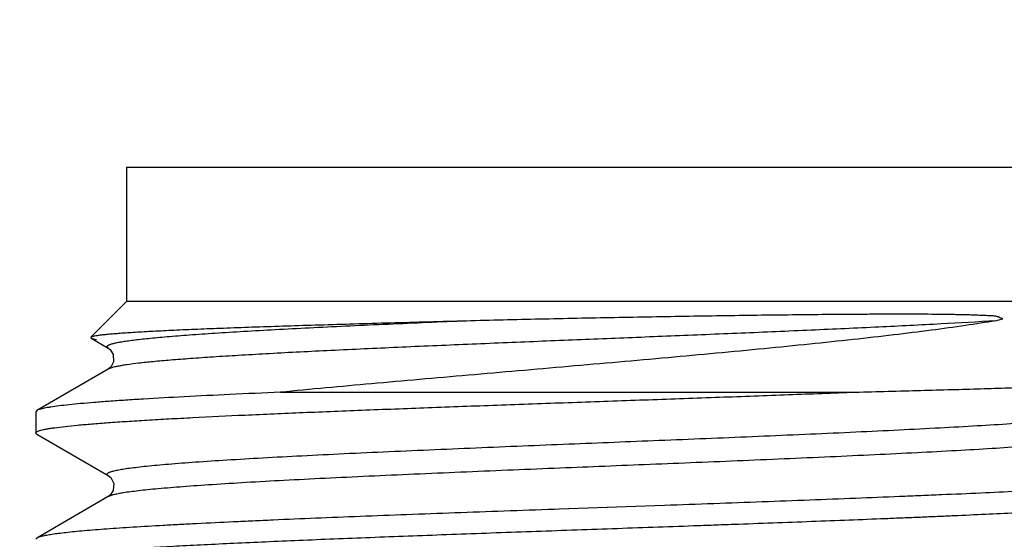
# Model space of a CAD drawing. Header units: inches. Extents: x 0 to 34, y 0 to 22.
# Tile 43 of 106: x 3.6543 to 3.8151, y 18.5969 to 18.6818. Entities that reach past the tile are written whole.
import ezdxf

# ---------------------------------------------------------------- set-up
doc = ezdxf.new("R2010")
doc.units = ezdxf.units.IN
doc.header["$LTSCALE"] = 1.87
doc.header["$MEASUREMENT"] = 0
doc.layers.get('0').update_dxf_attribs({"linetype": 'CONTINUOUS'})
doc.layers.add('DIMENSIONS', color=7, linetype='CONTINUOUS')
doc.styles.get("Standard").update_dxf_attribs({"font": 'txt', "width": 0.8})
doc.dimstyles.new('DIMSTYLE_2', dxfattribs={"dimtxt": 0.125, "dimasz": 0.18, "dimexe": 0.125, "dimexo": 0.0625, "dimgap": 0.0625, "dimtad": 0, "dimtih": 1, "dimtoh": 1, "dimlfac": 1.3333333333, "dimzin": 4, "dimdsep": 46, "dimtxsty": 'STANDARD', "dimblk": '_FILLED', "dimblk1": '_FILLED', "dimblk2": '_FILLED', "dimcen": 0.09, "dimadec": 0, "dimazin": 0, "dimtfac": 1, "dimtofl": 0, "dimtmove": 0, "dimatfit": 3, "dimldrblk": '_FILLED', "dimfxl": 1, "dimtolj": 1, "dimtzin": 4, "dimarcsym": 0})

# ---------------------------------------------------------------- blocks, each defined once
blk = doc.blocks.new('_FILLED')
at = {"color": 0, "linetype": 'BYBLOCK'}
blk.add_solid([(0, 0), (-1, 0.1736111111), (-1, -0.1736111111)], dxfattribs=at)
blk = doc.blocks.new('*D36')
at = {"layer": 'DIMENSIONS', "color": 2, "linetype": 'CONTINUOUS'}
for p, q in [((2.7680920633, 18.9684834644), (2.5695376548, 18.9684834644)), ((2.7680920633, 18.5268952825), (2.7680920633, 18.9684834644)), ((4.8035450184, 18.5268952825), (2.6430920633, 18.5268952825)), ((3.2759045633, 18.39520231), (2.6430920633, 18.39520231)), ((2.7680920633, 18.39520231), (2.7680920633, 18.03520231))]:
    blk.add_line(p, q, dxfattribs=at)
at = {"layer": 'DIMENSIONS', "color": 2, "linetype": 'CONTINUOUS', "xscale": 0.18, "yscale": 0.18, "zscale": 0.18}
for p, rotation in [((2.7680920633, 18.5268952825), 270), ((2.7680920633, 18.39520231), 90)]:
    blk.add_blockref('_FILLED', p, dxfattribs=dict(at, rotation=rotation))
at = {"layer": 'DIMENSIONS', "color": 2, "linetype": 'CONTINUOUS', "insert": (2.5070376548, 19.0309834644), "char_height": 0.125, "width": 0.925, "attachment_point": 3, "line_spacing_factor": 0.9}
blk.add_mtext('.18{\\Ftxt.shx;\\W1.000000;\\H0.125000; }[4.5]', dxfattribs=at)

msp = doc.modelspace()

# ---------------------------------------------------------------- linework, layer by layer
at = {"color": 6, "linetype": 'CONTINUOUS'}
for p, q in [((3.6716978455, 18.6577023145), (3.6716978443, 18.6357648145)), ((3.6716978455, 18.6577023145), (3.8295728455, 18.6577023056)), ((3.6716978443, 18.6357648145), (3.6658780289, 18.6299449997)), ((3.8295728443, 18.6357648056), (3.6716978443, 18.6357648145)), ((3.6658780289, 18.6299449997), (3.6659290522, 18.6298033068)), ((3.6659289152, 18.6298031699), (3.6687513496, 18.6281698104)), ((3.6659290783, 18.6298033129), (3.6668277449, 18.6295742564)), ((3.6687513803, 18.6247348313), (3.6570602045, 18.6179705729)), ((3.6969005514, 18.620952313), (3.7900946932, 18.6209523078)), ((3.6570602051, 18.6179702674), (3.6568853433, 18.6177676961)), ((3.6568853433, 18.6177676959), (3.6568853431, 18.6143035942)), ((3.6570602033, 18.6141002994), (3.6568853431, 18.6143035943)), ((3.6570602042, 18.6141007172), (3.6687513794, 18.6073364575)), ((3.6687513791, 18.6039014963), (3.6570602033, 18.5971372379)), ((3.759603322, 18.6024619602), (3.7424327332, 18.6018538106)), ((3.7424327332, 18.6018538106), (3.7416188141, 18.60182486)), ((3.6570602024, 18.5971376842), (3.6568853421, 18.5969343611))]:
    msp.add_line(p, q, dxfattribs=at)
for points in [[(3.6687526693, 18.6281690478), (3.6690545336, 18.6279387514), (3.6695674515, 18.6271240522), (3.6696068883, 18.6259109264), (3.6691496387, 18.6250635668), (3.6687737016, 18.6247480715), (3.6687507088, 18.6247344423)], [(3.6687518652, 18.6073361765), (3.6691473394, 18.6070102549), (3.6696309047, 18.6060607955), (3.6695491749, 18.6048953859), (3.669068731, 18.6041462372), (3.6687521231, 18.6039019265)]]:
    msp.add_lwpolyline(points, dxfattribs=at)
msp.add_arc((3.7900899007, 18.7188675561), 0.0894302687, 285.3305064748, 286.0992732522, dxfattribs=at)
for points, knots in [([(3.6658819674, 18.6299487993), (3.665899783, 18.6299654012), (3.6659499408, 18.6299965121), (3.6660440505, 18.6300364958), (3.6661701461, 18.6300770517), (3.6664010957, 18.6301366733), (3.6667712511, 18.6302078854), (3.6673117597, 18.6302887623), (3.6679794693, 18.6303694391), (3.6687734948, 18.6304502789), (3.669693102, 18.6305313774), (3.6707373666, 18.6306130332), (3.6719049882, 18.630695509), (3.67370278, 18.6308112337), (3.6762430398, 18.6309540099), (3.6796317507, 18.631117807), (3.6834589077, 18.6312818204), (3.6877016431, 18.6314471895), (3.6923344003, 18.6316135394), (3.6973282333, 18.6317804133), (3.7026518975, 18.6319482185), (3.7082720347, 18.6321173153), (3.716253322, 18.6323464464), (3.7223576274, 18.6325093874), (3.7264971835, 18.6326195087)], [0, 0, 0, 0, 0.0012031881, 0.0028778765, 0.0050523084, 0.0077380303, 0.0146604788, 0.0236612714, 0.0347389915, 0.0478866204, 0.0630942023, 0.0803502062, 0.0996386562, 0.1209274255, 0.1693590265, 0.2253440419, 0.2885515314, 0.358624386, 0.4351282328, 0.5175943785, 0.605497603, 0.6982907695, 0.7954001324, 1, 1, 1, 1]), ([(3.8137340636, 18.6326195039), (3.812086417, 18.6323415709), (3.8085794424, 18.6318001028), (3.8030204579, 18.63104054), (3.7968998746, 18.630282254), (3.7902807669, 18.6295306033), (3.7832282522, 18.6287861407), (3.7731607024, 18.6277845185), (3.7627461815, 18.6268184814), (3.7520818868, 18.6258668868), (3.7439165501, 18.6251522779), (3.7357409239, 18.624441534), (3.7276237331, 18.6237349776), (3.7196307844, 18.6230359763), (3.7094019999, 18.6221282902), (3.7018463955, 18.621430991), (3.6969005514, 18.620952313)], [0, 0, 0, 0, 0.0426862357, 0.0906435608, 0.1433282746, 0.2002374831, 0.260823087, 0.3244948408, 0.4586966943, 0.5280171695, 0.5980126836, 0.6680896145, 0.7376634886, 0.8061625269, 0.8730606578, 1, 1, 1, 1]), ([(3.7264971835, 18.6326195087), (3.7304940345, 18.6327264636), (3.7385633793, 18.6329239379), (3.7486707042, 18.6331322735), (3.7568041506, 18.6332814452), (3.7628631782, 18.6333848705), (3.7688473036, 18.6334778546), (3.7747241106, 18.6335592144), (3.780462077, 18.6336294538), (3.7860309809, 18.6336861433), (3.7905529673, 18.6337196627), (3.794064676, 18.6337365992), (3.7966113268, 18.6337438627), (3.7990956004, 18.63374534), (3.8015151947, 18.6337400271), (3.8038684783, 18.6337252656), (3.805787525, 18.6337023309), (3.8072888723, 18.6336766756), (3.8083893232, 18.6336527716), (3.8092958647, 18.6336296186), (3.8100131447, 18.6336077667), (3.8105461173, 18.6335880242), (3.8110766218, 18.6335648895), (3.8116019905, 18.63353496), (3.8121186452, 18.6335107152), (3.812628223, 18.633506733), (3.8131461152, 18.6334945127), (3.8135921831, 18.6334355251), (3.8139670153, 18.6333444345), (3.8142680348, 18.6332435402), (3.8145793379, 18.6331114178), (3.8147857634, 18.6330042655), (3.8148891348, 18.6329445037)], [0, 0, 0, 0, 0.1355301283, 0.2736082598, 0.3426810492, 0.4112766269, 0.4790215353, 0.5455498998, 0.6105023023, 0.6735363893, 0.7343291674, 0.7637884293, 0.792574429, 0.8206535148, 0.8479980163, 0.8745916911, 0.9004242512, 0.913052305, 0.9254902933, 0.9377350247, 0.9437913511, 0.949815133, 0.9558136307, 0.9617903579, 0.9676531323, 0.9733424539, 0.979064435, 0.9852040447, 0.988546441, 0.9921275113, 0.9959525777, 1, 1, 1, 1]), ([(3.7900946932, 18.6209523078), (3.7936818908, 18.6210421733), (3.7989523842, 18.6211794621), (3.8058213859, 18.6213691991), (3.8106103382, 18.6215077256), (3.8151243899, 18.6216470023), (3.819343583, 18.6217879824), (3.8232492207, 18.6219290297), (3.8268238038, 18.6220682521), (3.8300503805, 18.6222061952), (3.8329130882, 18.6223445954), (3.8353979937, 18.622484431), (3.8372267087, 18.6226064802), (3.8384919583, 18.6227063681), (3.8392903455, 18.6227773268), (3.8399868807, 18.6228480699), (3.8405807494, 18.622918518), (3.841071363, 18.6229883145), (3.8414579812, 18.6230575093), (3.8417147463, 18.6231181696), (3.8418664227, 18.6231698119), (3.8419244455, 18.6231960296), (3.8419484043, 18.6232098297)], [0, 0, 0, 0, 0.2072775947, 0.3045502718, 0.3969355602, 0.484024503, 0.5654259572, 0.6407907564, 0.7097784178, 0.7720660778, 0.8273419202, 0.8753330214, 0.9158308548, 0.9332082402, 0.9486459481, 0.9621302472, 0.9736484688, 0.9831898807, 0.990749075, 0.9963363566, 0.9984028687, 1, 1, 1, 1]), ([(3.6568896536, 18.6143353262), (3.6569007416, 18.6143761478), (3.65695153, 18.6144341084), (3.6570385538, 18.614495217), (3.6571772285, 18.6145700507), (3.6574092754, 18.6146587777), (3.6577569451, 18.6147598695), (3.6581942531, 18.614861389), (3.6587210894, 18.6149634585), (3.6593371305, 18.6150658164), (3.6603340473, 18.6152108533), (3.6617991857, 18.6153879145), (3.6638157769, 18.6155915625), (3.6661697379, 18.6157959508), (3.6688519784, 18.6160009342), (3.671852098, 18.6162062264), (3.6751585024, 18.6164118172), (3.6787582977, 18.6166175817), (3.6841029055, 18.6169011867), (3.691403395, 18.6172512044), (3.7008260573, 18.617660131), (3.7110226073, 18.6180695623), (3.7218346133, 18.6184793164), (3.7330940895, 18.6188893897), (3.7446261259, 18.6192997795), (3.7562512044, 18.6197101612), (3.7677896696, 18.620120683), (3.7790611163, 18.6205305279), (3.7864665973, 18.6208104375), (3.7900946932, 18.6209523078)], [0, 0, 0, 0, 0.0009505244, 0.001608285, 0.0024100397, 0.0044749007, 0.0071807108, 0.0105404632, 0.0145594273, 0.0192373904, 0.0245718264, 0.0371954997, 0.0523953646, 0.0701148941, 0.0902881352, 0.1128420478, 0.1376866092, 0.1647283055, 0.1938635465, 0.2579521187, 0.328962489, 0.4057957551, 0.4872595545, 0.5720895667, 0.6589711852, 0.7465559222, 0.8334753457, 0.918412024, 1, 1, 1, 1]), ([(3.6969005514, 18.620952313), (3.6941412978, 18.6208328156), (3.688882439, 18.6205975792), (3.6814179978, 18.6202296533), (3.6757287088, 18.6199127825), (3.6716375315, 18.6196556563), (3.6689364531, 18.619470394), (3.6664933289, 18.619285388), (3.664315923, 18.6191006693), (3.6624110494, 18.6189165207), (3.6607846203, 18.6187329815), (3.6596065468, 18.6185733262), (3.6588078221, 18.61844248), (3.6583162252, 18.6183502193), (3.6578974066, 18.6182582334), (3.6575513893, 18.6181666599), (3.6572782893, 18.6180757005), (3.6571236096, 18.6180067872), (3.6570605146, 18.6179702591)], [0, 0, 0, 0, 0.2071197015, 0.3947728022, 0.5604610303, 0.6344348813, 0.7021880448, 0.7634985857, 0.8181755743, 0.8660629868, 0.9070124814, 0.9409159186, 0.955203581, 0.967706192, 0.9784211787, 0.9873558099, 0.9945325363, 1, 1, 1, 1]), ([(3.8440425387, 18.6070681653), (3.8439782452, 18.6070415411), (3.8438340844, 18.6069895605), (3.8434866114, 18.6068864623), (3.8429412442, 18.6067626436), (3.8421554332, 18.6066229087), (3.8411975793, 18.6064820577), (3.8400695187, 18.6063385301), (3.8387729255, 18.6061948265), (3.8373101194, 18.6060530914), (3.8350365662, 18.6058544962), (3.8318025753, 18.6056047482), (3.8274677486, 18.6053254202), (3.8234875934, 18.6050903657), (3.8200224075, 18.6049052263), (3.8162091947, 18.604711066), (3.8111431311, 18.6044637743), (3.805886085, 18.6042329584), (3.8014642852, 18.6040429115), (3.7967874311, 18.6038467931), (3.7907348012, 18.6036093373), (3.7832566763, 18.6033179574), (3.7755323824, 18.6030358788), (3.7676207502, 18.6027447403), (3.7622900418, 18.6025571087), (3.759603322, 18.6024619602)], [0, 0, 0, 0, 0.0024671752, 0.0054274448, 0.0128462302, 0.0222772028, 0.0337209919, 0.0471670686, 0.0625922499, 0.0799699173, 0.0992710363, 0.1435050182, 0.1949652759, 0.2532744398, 0.2848624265, 0.3179947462, 0.3886430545, 0.4646876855, 0.5045569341, 0.5455581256, 0.6306462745, 0.7193115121, 0.8108883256, 0.904685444, 1, 1, 1, 1]), ([(3.7416188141, 18.60182486), (3.7388863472, 18.6017274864), (3.7334662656, 18.6015313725), (3.7254239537, 18.6012441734), (3.7175786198, 18.6009481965), (3.7099906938, 18.6006610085), (3.7027200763, 18.6003653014), (3.6968850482, 18.6001227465), (3.6924180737, 18.5999222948), (3.6882532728, 18.5997305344), (3.6842520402, 18.5995391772), (3.6804227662, 18.5993374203), (3.676957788, 18.5991473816), (3.6736855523, 18.5989566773), (3.6706132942, 18.598753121), (3.6679558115, 18.5985658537), (3.6655141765, 18.598376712), (3.6632947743, 18.5981702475), (3.6618828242, 18.5980248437), (3.6606436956, 18.5978815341), (3.6595799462, 18.5977373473), (3.6586937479, 18.5975920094), (3.6580677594, 18.5974659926), (3.6576579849, 18.5973627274), (3.6574170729, 18.5972908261), (3.6572212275, 18.5972190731), (3.6571081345, 18.5971654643), (3.6570602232, 18.5971376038)], [0, 0, 0, 0, 0.0967804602, 0.1919760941, 0.2848489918, 0.3746733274, 0.4607522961, 0.5424141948, 0.5813894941, 0.6190254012, 0.6899887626, 0.7231793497, 0.7547550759, 0.812820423, 0.8391993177, 0.8637392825, 0.9071189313, 0.9258786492, 0.9426356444, 0.9573600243, 0.9700299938, 0.9806285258, 0.9891437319, 0.9926213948, 0.9955836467, 0.9980382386, 1, 1, 1, 1]), ([(3.6572260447, 18.5937522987), (3.6573374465, 18.5937985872), (3.6576028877, 18.5938856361), (3.6580634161, 18.5940008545), (3.6586400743, 18.5941159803), (3.6593321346, 18.5942311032), (3.6601389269, 18.5943471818), (3.6614400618, 18.5945134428), (3.6633459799, 18.5947153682), (3.6659613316, 18.5949443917), (3.6690022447, 18.5951806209), (3.6724545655, 18.5954106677), (3.676300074, 18.595645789), (3.6805198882, 18.5958802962), (3.6850928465, 18.5961119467), (3.689995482, 18.5963498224), (3.6952037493, 18.5965808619), (3.7006908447, 18.5968173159), (3.7064294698, 18.5970520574), (3.7123907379, 18.5972842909), (3.7185443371, 18.5975224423), (3.7248597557, 18.5977535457), (3.7313047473, 18.5979904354), (3.7378471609, 18.5982248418), (3.7444539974, 18.5984578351), (3.7510917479, 18.5986958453), (3.757727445, 18.5989270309), (3.7632404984, 18.5991251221), (3.7676247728, 18.5992829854), (3.7719521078, 18.5994376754), (3.7772873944, 18.5996317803), (3.7835822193, 18.5998691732), (3.789711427, 18.6001002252), (3.7947011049, 18.6002998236), (3.798586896, 18.6004583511), (3.8014131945, 18.6005748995), (3.8041755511, 18.6006916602), (3.8077208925, 18.6008472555), (3.8119674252, 18.6010414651), (3.8153150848, 18.6012005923), (3.8169372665, 18.6012817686)], [0, 0, 0, 0, 0.0022626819, 0.0052274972, 0.0089020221, 0.0132882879, 0.0183852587, 0.024189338, 0.0378904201, 0.0543294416, 0.0734304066, 0.0950975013, 0.1192249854, 0.1456924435, 0.174367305, 0.205106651, 0.2377558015, 0.2721510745, 0.3081198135, 0.345481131, 0.3840472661, 0.4236249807, 0.4640143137, 0.5050131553, 0.5464152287, 0.5880112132, 0.6295928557, 0.6709519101, 0.6914824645, 0.7118789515, 0.7521685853, 0.7916189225, 0.8300305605, 0.8672115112, 0.8852816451, 0.9029742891, 0.9202674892, 0.9371395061, 0.969535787, 1, 1, 1, 1])]:
    msp.add_open_spline(points, degree=3, knots=knots, dxfattribs=at)
at = {"color": 9, "linetype": 'CONTINUOUS'}
for points, knots in [([(3.6687513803, 18.6281697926), (3.6687185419, 18.6281887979), (3.6686613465, 18.6282258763), (3.6685938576, 18.6282889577), (3.6685548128, 18.6283547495), (3.6685470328, 18.628452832), (3.6686196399, 18.6285440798), (3.668723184, 18.6286178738), (3.6688406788, 18.6286813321), (3.6689886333, 18.6287446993), (3.6691686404, 18.6288089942), (3.6693811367, 18.6288738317), (3.6697300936, 18.6289666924), (3.6702528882, 18.6290811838), (3.6709856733, 18.6292138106), (3.6718591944, 18.6293483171), (3.672875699, 18.6294845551), (3.6740373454, 18.6296223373), (3.6753453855, 18.629761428), (3.6767997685, 18.6299017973), (3.6790270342, 18.6300988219), (3.6821641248, 18.6303439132), (3.6863344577, 18.6306299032), (3.6910168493, 18.6309180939), (3.6961619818, 18.6312068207), (3.7017108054, 18.6314950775), (3.707595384, 18.6317817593), (3.7137413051, 18.6320655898), (3.7200711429, 18.6323457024), (3.7243435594, 18.6325285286), (3.726497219, 18.6326195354)], [0, 0, 0, 0, 0.0019430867, 0.0034770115, 0.0046980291, 0.0057736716, 0.008308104, 0.0101112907, 0.012363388, 0.0151035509, 0.0183575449, 0.0221442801, 0.0264793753, 0.0368469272, 0.0495410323, 0.0646122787, 0.0821052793, 0.1020619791, 0.1245183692, 0.1494697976, 0.1768898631, 0.2390269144, 0.3106139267, 0.3909630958, 0.479276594, 0.5745231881, 0.6755153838, 0.7809982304, 0.8896070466, 1, 1, 1, 1]), ([(3.8137331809, 18.6326195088), (3.8107614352, 18.6324317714), (3.8043965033, 18.6320687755), (3.7943494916, 18.6315661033), (3.7834534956, 18.6310705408), (3.7721208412, 18.6305871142), (3.7607519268, 18.6301205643), (3.7494635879, 18.6296648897), (3.7381660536, 18.6292079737), (3.7267812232, 18.6287379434), (3.7155049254, 18.6282515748), (3.7047513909, 18.6277539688), (3.6963044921, 18.6273213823), (3.6901178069, 18.6269668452), (3.6860097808, 18.6267105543), (3.6823084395, 18.6264560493), (3.6790388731, 18.6262035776), (3.6762183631, 18.6259545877), (3.6738552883, 18.6257098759), (3.6721741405, 18.6254989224), (3.6710585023, 18.62532799), (3.6703884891, 18.6252096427), (3.6698279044, 18.6250928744), (3.6693741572, 18.6249778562), (3.6690244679, 18.6248650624), (3.6688293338, 18.6247799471), (3.6687513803, 18.6247348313)], [0, 0, 0, 0, 0.0614919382, 0.1316536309, 0.2077399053, 0.2867374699, 0.3658972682, 0.4427172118, 0.5200431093, 0.5993936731, 0.6780258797, 0.753126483, 0.8217023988, 0.8526902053, 0.881097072, 0.9067018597, 0.929306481, 0.9488170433, 0.9651729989, 0.9783654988, 0.9838011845, 0.9884795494, 0.9924143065, 0.9956245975, 0.99814001, 1, 1, 1, 1]), ([(3.6687513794, 18.6073364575), (3.6687134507, 18.6073584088), (3.6686489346, 18.6074009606), (3.6685761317, 18.6074756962), (3.6685448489, 18.6075583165), (3.6685655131, 18.6076425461), (3.6686302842, 18.6077184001), (3.6687333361, 18.607792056), (3.6688779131, 18.6078659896), (3.6690655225, 18.6079408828), (3.6692977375, 18.6080167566), (3.6696977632, 18.6081270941), (3.6703181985, 18.6082621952), (3.6712091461, 18.6084181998), (3.6722963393, 18.6085768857), (3.6735834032, 18.6087380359), (3.6750730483, 18.6089011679), (3.676765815, 18.6090661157), (3.6794227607, 18.609299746), (3.6832297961, 18.6095892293), (3.6883490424, 18.6099259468), (3.6941499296, 18.6102650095), (3.70054286, 18.610603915), (3.707421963, 18.6109411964), (3.7146667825, 18.6112746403), (3.7221522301, 18.6116028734), (3.7297562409, 18.6119244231), (3.7373575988, 18.6122378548), (3.7473329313, 18.6126431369), (3.7598438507, 18.6131466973), (3.7723829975, 18.6136612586), (3.7824798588, 18.6140945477), (3.789873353, 18.6144252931), (3.7969703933, 18.61476064), (3.8036468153, 18.6150989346), (3.8097876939, 18.615438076), (3.8152943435, 18.6157764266), (3.8200869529, 18.6161115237), (3.8236063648, 18.6164000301), (3.8260250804, 18.6166328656), (3.8275366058, 18.6167962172), (3.8288454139, 18.6169575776), (3.8299539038, 18.6171166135), (3.8308659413, 18.617272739), (3.8315856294, 18.6174260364), (3.8320662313, 18.6175594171), (3.8323560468, 18.617669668), (3.8324702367, 18.6177247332), (3.8325190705, 18.6177529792)], [0, 0, 0, 0, 0.0007975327, 0.0013999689, 0.0018735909, 0.0023332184, 0.0029009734, 0.0036532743, 0.0046287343, 0.0058487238, 0.0073266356, 0.0090723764, 0.0133987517, 0.0188754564, 0.0255314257, 0.0333920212, 0.0424805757, 0.0528027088, 0.0643440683, 0.0910203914, 0.1222848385, 0.1577097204, 0.1967702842, 0.2387928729, 0.2830527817, 0.3287583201, 0.3751515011, 0.4215619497, 0.4672131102, 0.5568425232, 0.6494327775, 0.6956052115, 0.7407645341, 0.7841215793, 0.8249083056, 0.8624244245, 0.8960493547, 0.9253119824, 0.9498570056, 0.9603111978, 0.9695329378, 0.9775247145, 0.9843092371, 0.9899116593, 0.9943601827, 0.9976987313, 0.9989733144, 1, 1, 1, 1]), ([(3.8325200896, 18.614317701), (3.8325579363, 18.6142957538), (3.8326223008, 18.6142532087), (3.8326948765, 18.6141784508), (3.8327258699, 18.6140957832), (3.8327049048, 18.6140115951), (3.8326399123, 18.6139357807), (3.832536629, 18.6138621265), (3.8323918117, 18.6137881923), (3.8322039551, 18.6137132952), (3.831971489, 18.613637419), (3.8315711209, 18.6135270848), (3.8309502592, 18.6133919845), (3.8300588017, 18.6132359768), (3.8289711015, 18.6130772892), (3.8276835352, 18.6129161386), (3.8261933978, 18.6127530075), (3.8245001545, 18.6125880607), (3.8218426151, 18.612354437), (3.818034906, 18.6120649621), (3.8129149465, 18.6117282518), (3.8071134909, 18.6113891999), (3.8007201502, 18.611050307), (3.7938408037, 18.6107130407), (3.7865959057, 18.6103796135), (3.779110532, 18.6100513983), (3.7715067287, 18.6097298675), (3.7639057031, 18.6094164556), (3.7539307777, 18.6090111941), (3.7414203, 18.6085076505), (3.7288815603, 18.6079930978), (3.7187851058, 18.6075598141), (3.7113920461, 18.6072290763), (3.7042955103, 18.6068937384), (3.6976196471, 18.6065554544), (3.6914793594, 18.6062163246), (3.6859733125, 18.6058779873), (3.6811812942, 18.6055429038), (3.6776623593, 18.6052544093), (3.6752440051, 18.6050215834), (3.6737327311, 18.6048582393), (3.6724241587, 18.6046968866), (3.6713158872, 18.6045378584), (3.6704040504, 18.6043817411), (3.6696845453, 18.6042284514), (3.6692040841, 18.6040950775), (3.6689143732, 18.6039848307), (3.6688002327, 18.6039297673), (3.6687514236, 18.603901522)], [0, 0, 0, 0, 0.0007962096, 0.0013976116, 0.0018707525, 0.0023306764, 0.0028993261, 0.003652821, 0.0046296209, 0.0058510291, 0.0073304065, 0.0090776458, 0.0134070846, 0.0188868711, 0.0255459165, 0.0334095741, 0.0425011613, 0.0528262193, 0.0643703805, 0.0910519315, 0.122320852, 0.1577493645, 0.1968125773, 0.2388368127, 0.2830973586, 0.3288025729, 0.3751946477, 0.4216033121, 0.4672518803, 0.5568790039, 0.6494670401, 0.6956375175, 0.7407943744, 0.784148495, 0.824931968, 0.8624446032, 0.8960659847, 0.925325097, 0.9498667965, 0.9603194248, 0.9695396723, 0.9775300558, 0.9843132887, 0.989914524, 0.9943619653, 0.9976995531, 0.9989737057, 1, 1, 1, 1])]:
    msp.add_open_spline(points, degree=3, knots=knots, dxfattribs=at)
at = {"color": 6, "linetype": 'CONTINUOUS'}
msp.add_open_spline([(3.6568853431, 18.6143035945), (3.6568853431, 18.6143142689), (3.6568868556, 18.614325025), (3.6568896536, 18.6143353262)], degree=3, dxfattribs=at)

# ---------------------------------------------------------------- dimensions: what is measured, and where the dimension line sits
at = {"layer": 'DIMENSIONS', "color": 2, "linetype": 'CONTINUOUS'}
dim = msp.add_linear_dim(base=(2.7680920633, 18.5268952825), p1=(3.3384045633, 18.39520231), p2=(4.8660450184, 18.5268952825), angle=90, dimstyle='DIMSTYLE_2', dxfattribs=at)
dim.commit()
dim.dimension.update_dxf_attribs({"geometry": '*D36', "text_midpoint": (2.0445376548, 18.9684834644), "dimtype": 160})

doc.saveas('drawing.dxf')
